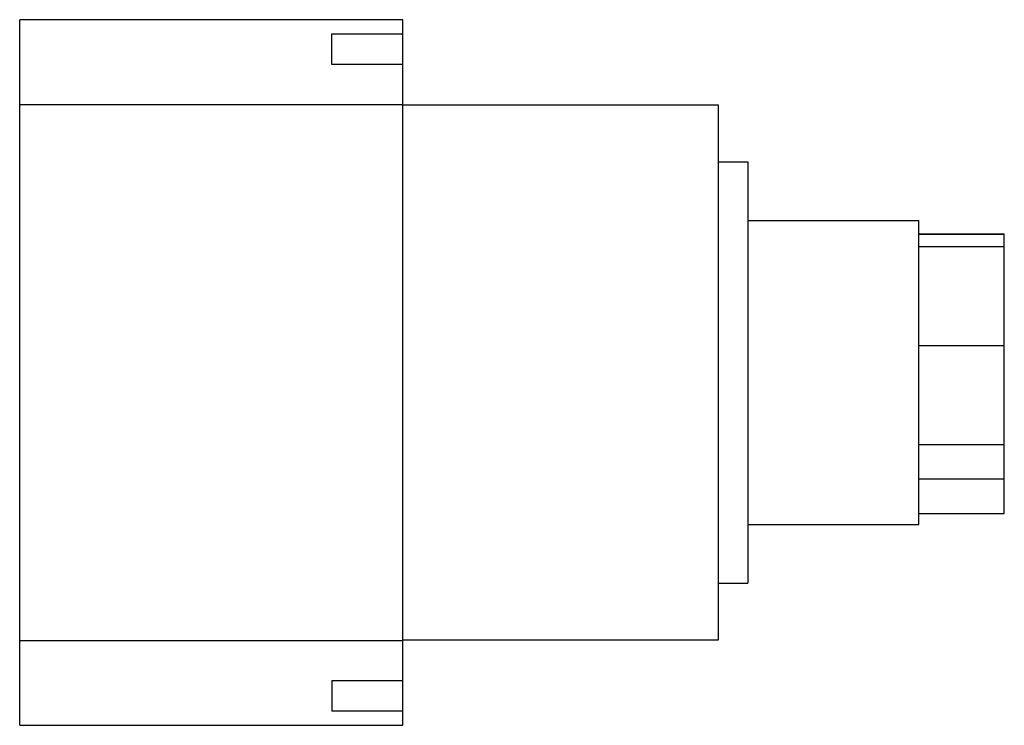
# Model space of a CAD drawing. Header units: millimetres. Extents: x 27 to 211, y 98 to 230.
import ezdxf

# ---------------------------------------------------------------- set-up
doc = ezdxf.new("R2010")
doc.units = ezdxf.units.MM
doc.header["$LTSCALE"] = 21.382577
doc.layers.get('0').update_dxf_attribs({"linetype": 'CONTINUOUS'})

msp = doc.modelspace()

# ---------------------------------------------------------------- linework, layer by layer
at = {"color": 7, "linetype": 'Continuous'}
for p, q in [((27.04, 98.42), (27.04, 230.42)), ((98.73, 230.42), (27.04, 230.42)), ((98.73, 98.42), (98.73, 230.42)), ((85.43, 222.04), (85.43, 227.79)), ((85.43, 227.79), (98.73, 227.79)), ((98.73, 222.04), (85.43, 222.04)), ((27.04, 214.57), (98.73, 214.57)), ((157.83, 214.42), (98.73, 214.42)), ((157.83, 114.42), (157.83, 214.42)), ((157.83, 203.82), (163.33, 203.82)), ((163.33, 203.82), (163.33, 125.02)), ((163.33, 192.87), (195.33, 192.87)), ((195.33, 135.97), (195.33, 192.87)), ((195.33, 190.38), (211.33, 190.38)), ((195.33, 190.28), (211.33, 190.28)), ((211.33, 138.01), (211.33, 190.38)), ((211.33, 187.92), (195.33, 187.92)), ((195.33, 169.48), (211.33, 169.48)), ((195.33, 150.92), (211.33, 150.92)), ((195.33, 144.55), (211.33, 144.55)), ((195.33, 138.01), (211.33, 138.01)), ((163.33, 135.97), (195.33, 135.97)), ((157.83, 125.02), (163.33, 125.02)), ((27.04, 114.26), (98.73, 114.26)), ((98.73, 114.42), (157.83, 114.42)), ((85.43, 106.79), (98.73, 106.79)), ((85.43, 106.79), (85.43, 101.04)), ((98.73, 101.04), (85.43, 101.04)), ((27.04, 98.42), (98.73, 98.42))]:
    msp.add_line(p, q, dxfattribs=at)

doc.saveas('drawing.dxf')
